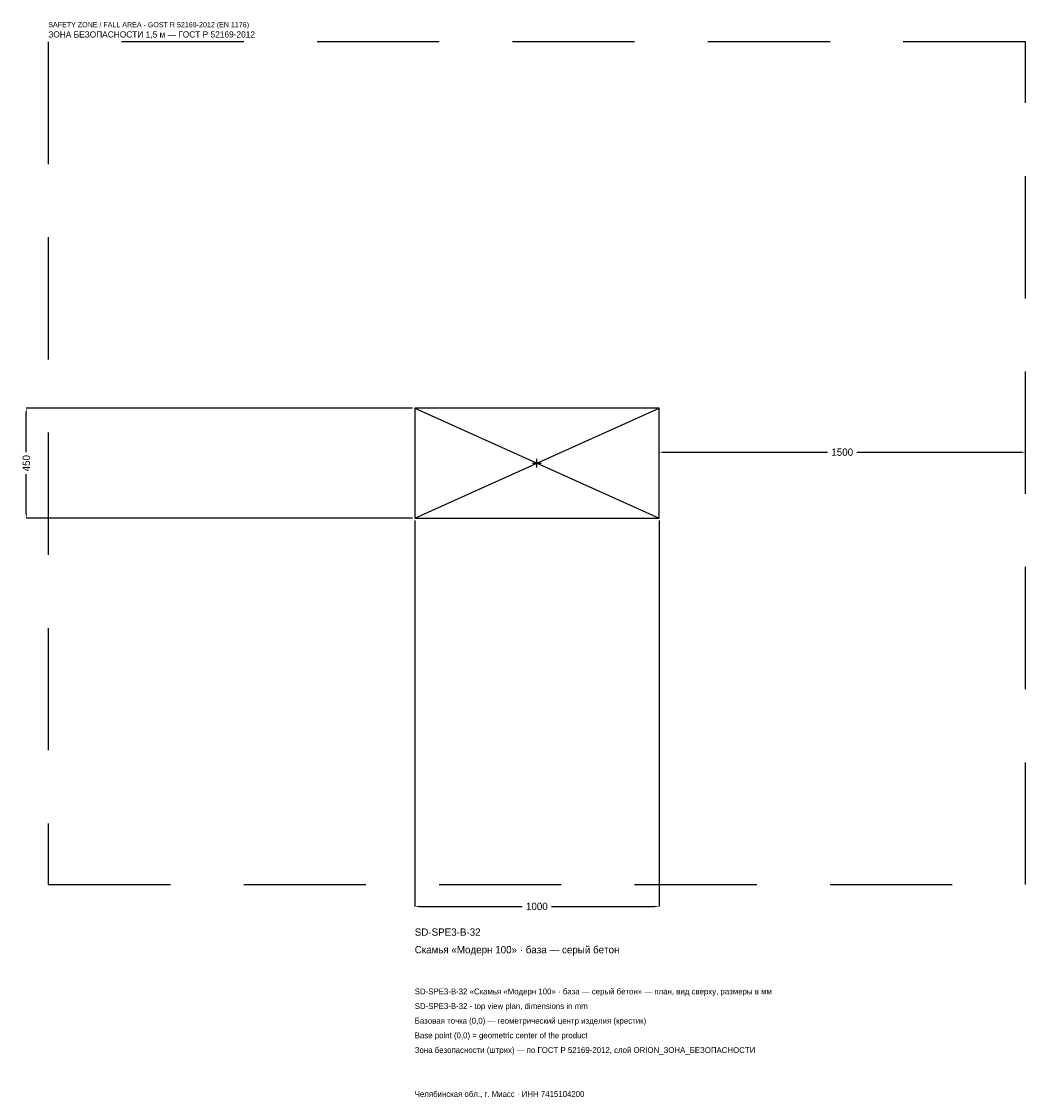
# Model space of a CAD drawing. Header units: metres. Extents: x -2109 to 2000, y -2601 to 1808.
import ezdxf

# ---------------------------------------------------------------- set-up
doc = ezdxf.new("R2010")
doc.units = ezdxf.units.M
doc.linetypes.add('DASHED', pattern=[800, 500, -300])
for name, color, linetype in [('ЗСК_ДАННЫЕ', 3, 'Continuous'), ('ЗСК_ЗОНА_БЕЗОПАСНОСТИ', 1, 'Continuous'), ('ЗСК_КОНТУР', 7, 'Continuous'), ('ЗСК_РАЗМЕРЫ', 8, 'Continuous')]:
    doc.layers.add(name, color=color, linetype=linetype)
doc.dimstyles.new('ORION', dxfattribs={"dimtxt": 30, "dimasz": 18, "dimexe": 1.25, "dimexo": 9, "dimtad": 1, "dimdec": 0, "dimcen": 2.5, "dimazin": 3, "dimtfac": 1, "dimtmove": 0, "dimatfit": 3})

# ---------------------------------------------------------------- blocks, each defined once
blk = doc.blocks.new('_CLOSEDFILLED')
at = {"color": 0, "linetype": 'BYBLOCK'}
blk.add_solid([(-1, 0.16), (0, 0), (-1, -0.16)], dxfattribs=at)
blk = doc.blocks.new('*D1')
for p, q in [((-500, -234), (-500, -1815)), ((500, -234), (500, -1815)), ((-482, -1815), (-60, -1815)), ((60, -1815), (482, -1815))]:
    blk.add_line(p, q)
at = {"layer": 'Defpoints'}
for p in [(-500, -225), (500, -225), (-500, -1815)]:
    blk.add_point(p, dxfattribs=at)
at = {"layer": 'ЗСК_РАЗМЕРЫ', "xscale": 18, "yscale": 18, "rotation": 180}
blk.add_blockref('_CLOSEDFILLED', (-500, -1815), dxfattribs=at)
at = {"layer": 'ЗСК_РАЗМЕРЫ', "xscale": 18, "yscale": 18}
blk.add_blockref('_CLOSEDFILLED', (500, -1815), dxfattribs=at)
at = {"layer": 'ЗСК_РАЗМЕРЫ', "insert": (0, -1815), "char_height": 30, "attachment_point": 5}
blk.add_mtext('1000', dxfattribs=at)
blk = doc.blocks.new('*D2')
for p, q in [((-509, 225), (-2090, 225)), ((-2090, 45), (-2090, 207)), ((-2090, -207), (-2090, -45)), ((-509, -225), (-2090, -225))]:
    blk.add_line(p, q)
at = {"layer": 'Defpoints'}
for p in [(-500, 225), (-2090, -225), (-500, -225)]:
    blk.add_point(p, dxfattribs=at)
at = {"layer": 'ЗСК_РАЗМЕРЫ', "xscale": 18, "yscale": 18}
for p, rotation in [((-2090, 225), 90), ((-2090, -225), 270)]:
    blk.add_blockref('_CLOSEDFILLED', p, dxfattribs=dict(at, rotation=rotation))
at = {"layer": 'ЗСК_РАЗМЕРЫ', "insert": (-2090, 0), "char_height": 30, "attachment_point": 5, "rotation": 90}
blk.add_mtext('450', dxfattribs=at)
blk = doc.blocks.new('*D3')
for p, q in [((500, 9), (500, 45)), ((518, 45), (1190, 45)), ((1310, 45), (1982, 45)), ((2000, 9), (2000, 45))]:
    blk.add_line(p, q)
at = {"layer": 'Defpoints'}
for p in [(500, 45), (500, 0), (2000, 0)]:
    blk.add_point(p, dxfattribs=at)
at = {"layer": 'ЗСК_РАЗМЕРЫ', "xscale": 18, "yscale": 18, "rotation": 180}
blk.add_blockref('_CLOSEDFILLED', (500, 45), dxfattribs=at)
at = {"layer": 'ЗСК_РАЗМЕРЫ', "xscale": 18, "yscale": 18}
blk.add_blockref('_CLOSEDFILLED', (2000, 45), dxfattribs=at)
at = {"layer": 'ЗСК_РАЗМЕРЫ', "insert": (1250, 45), "char_height": 30, "attachment_point": 5}
blk.add_mtext('1500', dxfattribs=at)
blk = doc.blocks.new('ОРИОН SD-SPE3-B-32 Скамья Модерн 100 · база — серый бетон')
at = {"layer": 'ЗСК_ЗОНА_БЕЗОПАСНОСТИ', "linetype": 'DASHED'}
blk.add_lwpolyline([(-2000, -1725), (2000, -1725), (2000, 1725), (-2000, 1725)], close=True, dxfattribs=at)
at = {"layer": 'ЗСК_КОНТУР'}
for p, q in [((-500, -225), (500, 225)), ((-500, 225), (500, -225))]:
    blk.add_line(p, q, dxfattribs=at)
blk.add_lwpolyline([(-500, -225), (500, -225), (500, 225), (-500, 225)], close=True, dxfattribs=at)
at = {"layer": 'ЗСК_РАЗМЕРЫ'}
for p, q in [((-18, 0), (18, 0)), ((0, -18), (0, 18))]:
    blk.add_line(p, q, dxfattribs=at)
at = {"layer": 'ЗСК_ДАННЫЕ'}
for tag, p in [('АРТИКУЛ', (-500, -1935)), ('НАИМЕНОВАНИЕ', (-500, -2007))]:
    blk.add_attdef(tag, p, '', height=30, dxfattribs=at)
at = {"layer": 'ЗСК_ДАННЫЕ', "flags": 1}
for tag, p in [('ПРОИЗВОДИТЕЛЬ', (-500, -2079)), ('ТЕЛЕФОН', (-500, -2151)), ('САЙТ', (-500, -2295)), ('АДРЕС', (-500, -2367)), ('РЕКВИЗИТЫ', (-500, -2439)), ('ГАБАРИТЫ', (-500, -2511)), ('ЗОНА_БЕЗОПАСНОСТИ', (-500, -2583))]:
    blk.add_attdef(tag, p, '', height=30, dxfattribs=at)
at = {"layer": 'ЗСК_ЗОНА_БЕЗОПАСНОСТИ', "color": 1}
for s, height, p in [('SAFETY ZONE / FALL AREA - GOST R 52169-2012 (EN 1176)', 21, (-2000, 1785)), ('ЗОНА БЕЗОПАСНОСТИ 1,5 м — ГОСТ Р 52169-2012', 25.5, (-2000, 1743))]:
    blk.add_text(s, height=height, dxfattribs=at).set_placement(p)
at = {"layer": 'ЗСК_РАЗМЕРЫ'}
dim = blk.add_linear_dim(base=(-2090, -225), p1=(-500, -225), p2=(-500, 225), angle=90, dimstyle='ORION', dxfattribs=at)
dim.commit()
dim.dimension.update_dxf_attribs({"geometry": '*D2', "text_midpoint": (-2090, 0)})
for base, p1, p2, picture, middle in [((500, 45), (500, 0), (2000, 0), '*D3', (1250, 45)), ((-500, -1815), (-500, -225), (500, -225), '*D1', (0, -1815))]:
    dim = blk.add_linear_dim(base=base, p1=p1, p2=p2, dimstyle='ORION', dxfattribs=at)
    dim.commit()
    dim.dimension.update_dxf_attribs({"geometry": picture, "text_midpoint": middle})

msp = doc.modelspace()

# ---------------------------------------------------------------- block references
msp.add_blockref('ОРИОН SD-SPE3-B-32 Скамья Модерн 100 · база — серый бетон', (0, 0)).add_auto_attribs({'АРТИКУЛ': 'SD-SPE3-B-32', 'НАИМЕНОВАНИЕ': 'Скамья «Модерн 100» · база — серый бетон'})

# ---------------------------------------------------------------- texts
at = {"layer": 'ЗСК_ДАННЫЕ', "color": 3}
for s, p in [('SD-SPE3-B-32 «Скамья «Модерн 100» · база — серый бетон» — план, вид сверху, размеры в мм', (-500, -2175)), ('SD-SPE3-B-32 - top view plan, dimensions in mm', (-500, -2235)), ('Челябинская обл., г. Миасс · ИНН 7415104200', (-500, -2595))]:
    msp.add_text(s, height=24, dxfattribs=at).set_placement(p)
at = {"layer": 'ЗСК_ДАННЫЕ', "color": 7}
for s, p in [('Базовая точка (0,0) — геометрический центр изделия (крестик)', (-500, -2295)), ('Base point (0,0) = geometric center of the product', (-500, -2355))]:
    msp.add_text(s, height=24, dxfattribs=at).set_placement(p)
at = {"layer": 'ЗСК_ДАННЫЕ', "color": 1}
msp.add_text('Зона безопасности (штрих) — по ГОСТ Р 52169-2012, слой ORION_ЗОНА_БЕЗОПАСНОСТИ', height=24, dxfattribs=at).set_placement((-500, -2415))

doc.saveas('drawing.dxf')
